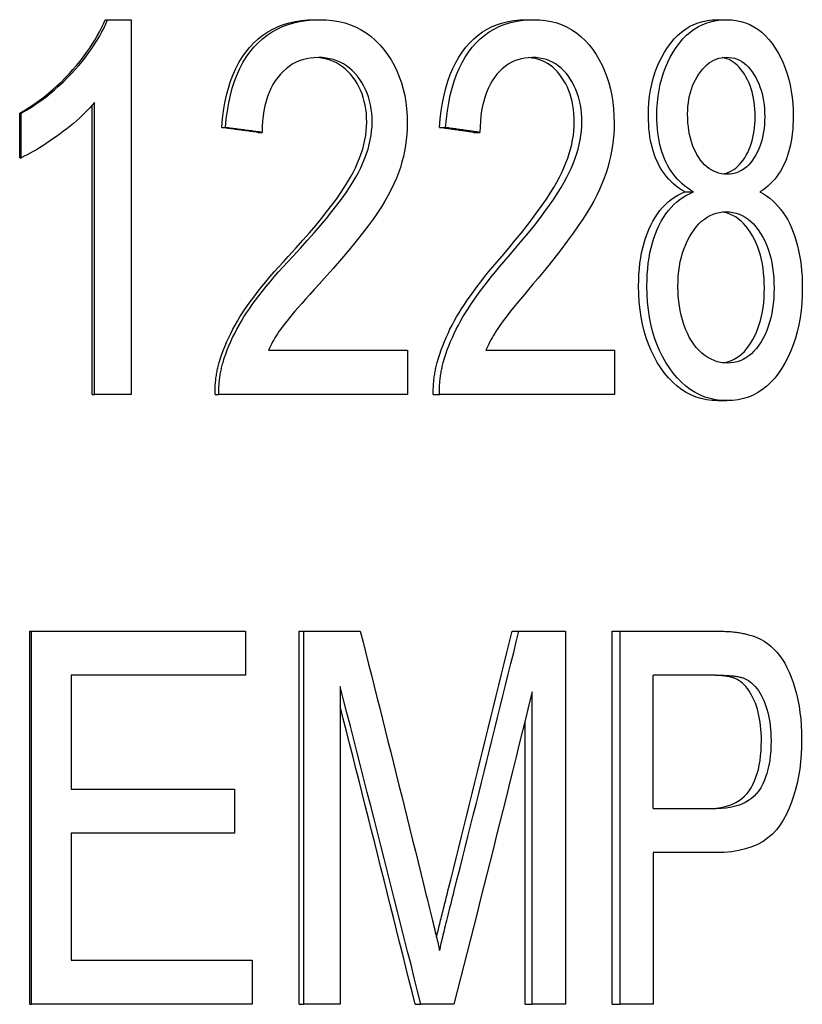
# Model space of a CAD drawing. Header units: millimetres. Extents: x 71 to 3793, y 26 to 321.
# Tile 8 of 11: x 431.34 to 436.66, y 225.98 to 232.68. Entities that reach past the tile are written whole.
import ezdxf

# ---------------------------------------------------------------- set-up
doc = ezdxf.new("R2010")
doc.units = ezdxf.units.MM
doc.layers.add('DETAIL', color=2, linetype='Continuous')

msp = doc.modelspace()

# ---------------------------------------------------------------- linework, layer by layer
at = {"layer": 'DETAIL'}
for p, q in [((431.9193, 232.6845), (431.9367, 232.6845)), ((431.9367, 232.6845), (432.0964, 232.6845)), ((432.0964, 232.6845), (432.0964, 230.1349)), ((433.3437, 232.6845), (433.3765, 232.6845)), ((434.7832, 232.6845), (434.8316, 232.6845)), ((436.0839, 232.6845), (436.1463, 232.6845)), ((431.8315, 230.1349), (431.8315, 232.102)), ((431.848, 230.1349), (431.848, 232.1212)), ((431.3388, 231.7456), (431.3388, 232.0476)), ((431.3388, 232.0476), (431.3499, 232.0476)), ((431.3499, 231.7456), (431.3499, 232.0476)), ((432.7128, 231.9508), (432.7388, 231.9508)), ((434.1944, 231.9508), (434.2364, 231.9508)), ((432.9587, 231.9179), (432.9873, 231.9179)), ((434.4248, 231.9179), (434.4693, 231.9179)), ((431.3388, 231.7456), (431.3499, 231.7456)), ((435.8635, 231.5133), (435.9235, 231.5133)), ((433.0304, 230.4349), (433.977, 230.4349)), ((433.977, 230.4349), (433.977, 230.1349)), ((434.5096, 230.4349), (435.3841, 230.4349)), ((435.3841, 230.4349), (435.3841, 230.1349)), ((431.8315, 230.1349), (431.848, 230.1349)), ((432.0964, 230.1349), (431.848, 230.1349)), ((432.6679, 230.1349), (432.6934, 230.1349)), ((433.977, 230.1349), (432.6934, 230.1349)), ((434.1522, 230.1349), (434.1937, 230.1349)), ((435.3841, 230.1349), (434.1937, 230.1349)), ((436.0869, 230.0923), (436.1494, 230.0923)), ((431.408, 225.9849), (431.408, 228.5249)), ((431.408, 228.5249), (431.4199, 228.5249)), ((431.4199, 225.9849), (431.4199, 228.5249)), ((431.4199, 228.5249), (432.8746, 228.5249)), ((432.8746, 228.5249), (432.8746, 228.2248)), ((433.2393, 225.9849), (433.2393, 228.5249)), ((433.2393, 228.5249), (433.2709, 228.5249)), ((433.2709, 225.9849), (433.2709, 228.5249)), ((433.2709, 228.5249), (433.6559, 228.5249)), ((434.688, 228.5249), (434.7353, 228.5249)), ((434.7353, 228.5249), (435.0526, 228.5249)), ((435.0526, 228.5249), (435.0526, 225.9849)), ((435.3688, 225.9849), (435.3688, 228.5249)), ((435.3688, 228.5249), (435.4234, 228.5249)), ((435.4234, 225.9849), (435.4234, 228.5249)), ((435.4234, 228.5249), (436.0541, 228.5249)), ((432.8746, 228.2248), (431.6895, 228.2248)), ((431.6895, 228.2248), (431.6895, 227.4485)), ((435.649, 227.3168), (435.649, 228.2248)), ((436.0711, 228.2248), (435.649, 228.2248)), ((433.5185, 228.1473), (433.5185, 225.9849)), ((434.8247, 225.9849), (434.8247, 228.1106)), ((434.7765, 225.9849), (434.7765, 227.9146)), ((431.6895, 227.4485), (432.8011, 227.4485)), ((432.8011, 227.4485), (432.8011, 227.1484)), ((435.649, 227.3168), (436.0757, 227.3168)), ((432.8011, 227.1484), (431.6895, 227.1484)), ((431.6895, 227.1484), (431.6895, 226.2849)), ((436.0726, 227.0167), (435.649, 227.0167)), ((435.649, 227.0167), (435.649, 225.9849)), ((431.6895, 226.2849), (432.9197, 226.2849)), ((432.9197, 226.2849), (432.9197, 225.9849)), ((431.408, 225.9849), (431.4199, 225.9849)), ((432.9197, 225.9849), (431.4199, 225.9849)), ((433.2393, 225.9849), (433.2709, 225.9849)), ((433.5185, 225.9849), (433.2709, 225.9849)), ((434.0285, 225.9849), (434.0686, 225.9849)), ((434.2931, 225.9849), (434.0686, 225.9849)), ((434.7765, 225.9849), (434.8247, 225.9849)), ((435.0526, 225.9849), (434.8247, 225.9849)), ((435.3688, 225.9849), (435.4234, 225.9849)), ((435.649, 225.9849), (435.4234, 225.9849))]:
    msp.add_line(p, q, dxfattribs=at)
at = {"layer": 'DETAIL', "flags": 128}
for points in [[(431.3388, 232.0476), (431.373, 232.0683), (431.4066, 232.0897), (431.4393, 232.1119), (431.4713, 232.1348), (431.5026, 232.1585), (431.5331, 232.1829), (431.5629, 232.208), (431.5919, 232.2339), (431.6202, 232.2605), (431.6477, 232.2879), (431.6745, 232.3159), (431.7006, 232.3448), (431.7256, 232.3739), (431.7494, 232.4029), (431.772, 232.4317), (431.7933, 232.4604), (431.8134, 232.4889), (431.8323, 232.5173), (431.8499, 232.5456), (431.8662, 232.5737), (431.8813, 232.6016), (431.8952, 232.6294), (431.9079, 232.657), (431.9193, 232.6845)], [(431.3499, 232.0476), (431.3845, 232.0683), (431.4184, 232.0897), (431.4515, 232.1119), (431.4839, 232.1348), (431.5155, 232.1585), (431.5463, 232.1829), (431.5764, 232.208), (431.6057, 232.2339), (431.6343, 232.2605), (431.6622, 232.2879), (431.6892, 232.3159), (431.7156, 232.3448), (431.7409, 232.3739), (431.765, 232.4029), (431.7878, 232.4317), (431.8093, 232.4604), (431.8296, 232.4889), (431.8487, 232.5173), (431.8665, 232.5456), (431.883, 232.5737), (431.8983, 232.6016), (431.9123, 232.6294), (431.9251, 232.657), (431.9367, 232.6845)], [(432.7128, 231.9508), (432.7182, 232.0093), (432.7254, 232.0655), (432.7346, 232.1192), (432.7457, 232.1706), (432.7588, 232.2197), (432.7738, 232.2664), (432.7907, 232.3107), (432.8095, 232.3526), (432.8302, 232.3922), (432.8529, 232.4294), (432.8774, 232.4643), (432.9039, 232.4968), (432.9321, 232.5267), (432.9619, 232.5541), (432.9932, 232.5789), (433.026, 232.6011), (433.0604, 232.6206), (433.0963, 232.6376), (433.1338, 232.6519), (433.1728, 232.6637), (433.2133, 232.6728), (433.2553, 232.6793), (433.2988, 232.6832), (433.3437, 232.6845)], [(432.7388, 231.9508), (432.7442, 232.0093), (432.7515, 232.0655), (432.7608, 232.1192), (432.772, 232.1706), (432.7852, 232.2197), (432.8004, 232.2664), (432.8175, 232.3107), (432.8365, 232.3526), (432.8575, 232.3922), (432.8803, 232.4294), (432.9052, 232.4643), (432.9319, 232.4967), (432.9604, 232.5267), (432.9905, 232.5541), (433.0221, 232.5789), (433.0553, 232.6011), (433.0901, 232.6206), (433.1264, 232.6376), (433.1643, 232.6519), (433.2037, 232.6637), (433.2446, 232.6728), (433.2871, 232.6793), (433.331, 232.6832), (433.3765, 232.6845)], [(433.3765, 232.6845), (433.4225, 232.6831), (433.4667, 232.6789), (433.5093, 232.6719), (433.5501, 232.6621), (433.5892, 232.6494), (433.6267, 232.634), (433.6624, 232.6157), (433.6965, 232.5946), (433.7289, 232.5707), (433.7597, 232.544), (433.7887, 232.5145), (433.8162, 232.4822), (433.8417, 232.4478), (433.8649, 232.4121), (433.8859, 232.375), (433.9047, 232.3365), (433.9213, 232.2967), (433.9356, 232.2555), (433.9477, 232.2129), (433.9576, 232.169), (433.9653, 232.1238), (433.9708, 232.0772), (433.9741, 232.0292), (433.9752, 231.9798)], [(434.1944, 231.9508), (434.1994, 232.0093), (434.2062, 232.0655), (434.2149, 232.1192), (434.2253, 232.1706), (434.2376, 232.2197), (434.2516, 232.2664), (434.2675, 232.3107), (434.2852, 232.3526), (434.3046, 232.3922), (434.3258, 232.4294), (434.3488, 232.4643), (434.3736, 232.4968), (434.4, 232.5267), (434.4278, 232.5541), (434.4571, 232.5789), (434.4877, 232.6011), (434.5198, 232.6206), (434.5533, 232.6376), (434.5882, 232.6519), (434.6245, 232.6637), (434.6621, 232.6728), (434.7012, 232.6793), (434.7415, 232.6832), (434.7832, 232.6845)], [(434.2364, 231.9508), (434.2414, 232.0093), (434.2483, 232.0655), (434.2571, 232.1192), (434.2676, 232.1706), (434.28, 232.2197), (434.2942, 232.2664), (434.3103, 232.3107), (434.3281, 232.3526), (434.3478, 232.3922), (434.3692, 232.4294), (434.3925, 232.4643), (434.4175, 232.4967), (434.4442, 232.5267), (434.4723, 232.5541), (434.5019, 232.5789), (434.5329, 232.6011), (434.5653, 232.6206), (434.5992, 232.6376), (434.6344, 232.6519), (434.6711, 232.6637), (434.7092, 232.6728), (434.7486, 232.6793), (434.7894, 232.6832), (434.8316, 232.6845)], [(434.8316, 232.6845), (434.8741, 232.6831), (434.9151, 232.6789), (434.9544, 232.6719), (434.9921, 232.6621), (435.0282, 232.6494), (435.0627, 232.634), (435.0956, 232.6157), (435.127, 232.5946), (435.1568, 232.5707), (435.185, 232.544), (435.2117, 232.5145), (435.2369, 232.4822), (435.2602, 232.4478), (435.2815, 232.4121), (435.3007, 232.375), (435.3179, 232.3365), (435.3331, 232.2967), (435.3462, 232.2555), (435.3573, 232.2129), (435.3663, 232.169), (435.3734, 232.1238), (435.3784, 232.0772), (435.3814, 232.0292), (435.3824, 231.9798)], [(435.6158, 232.0302), (435.6167, 232.0757), (435.6194, 232.12), (435.6239, 232.1631), (435.6303, 232.205), (435.6385, 232.2456), (435.6484, 232.285), (435.6602, 232.3232), (435.6738, 232.3602), (435.6891, 232.3959), (435.7063, 232.4304), (435.7252, 232.4637), (435.7458, 232.4958), (435.768, 232.5259), (435.7912, 232.5535), (435.8156, 232.5784), (435.8411, 232.6006), (435.8677, 232.6203), (435.8953, 232.6374), (435.9241, 232.6518), (435.954, 232.6636), (435.9849, 232.6727), (436.0169, 232.6793), (436.0499, 232.6832), (436.0839, 232.6845)], [(435.6731, 232.0302), (435.674, 232.0757), (435.6768, 232.12), (435.6814, 232.1631), (435.6878, 232.205), (435.696, 232.2456), (435.7061, 232.285), (435.718, 232.3232), (435.7317, 232.3602), (435.7473, 232.3959), (435.7646, 232.4304), (435.7837, 232.4637), (435.8046, 232.4958), (435.8269, 232.5259), (435.8504, 232.5535), (435.8751, 232.5784), (435.9008, 232.6006), (435.9277, 232.6203), (435.9557, 232.6374), (435.9848, 232.6518), (436.015, 232.6636), (436.0462, 232.6727), (436.0785, 232.6793), (436.1119, 232.6832), (436.1463, 232.6845)], [(436.1463, 232.6845), (436.1806, 232.6832), (436.2136, 232.6792), (436.2454, 232.6725), (436.276, 232.6631), (436.3054, 232.6511), (436.3336, 232.6364), (436.3605, 232.619), (436.3863, 232.5989), (436.411, 232.5762), (436.4344, 232.5508), (436.4567, 232.5227), (436.4779, 232.4919), (436.4976, 232.4592), (436.5156, 232.4254), (436.5318, 232.3903), (436.5463, 232.3541), (436.559, 232.3168), (436.5701, 232.2782), (436.5794, 232.2385), (436.587, 232.1976), (436.5929, 232.1556), (436.5972, 232.1124), (436.5997, 232.068), (436.6005, 232.0224)], [(433.371, 232.4271), (433.3428, 232.4261), (433.3155, 232.4233), (433.2891, 232.4186), (433.2637, 232.412), (433.2392, 232.4035), (433.2156, 232.3932), (433.193, 232.3809), (433.1713, 232.3668), (433.1506, 232.3508), (433.1307, 232.3329), (433.1119, 232.3132), (433.094, 232.2915), (433.0772, 232.2682), (433.0619, 232.2435), (433.048, 232.2174), (433.0356, 232.1898), (433.0245, 232.1608), (433.0149, 232.1304), (433.0067, 232.0985), (433, 232.0652), (432.9947, 232.0305), (432.9908, 231.9944), (432.9883, 231.9569), (432.9873, 231.9179)], [(433.6996, 231.9876), (433.6989, 232.0174), (433.697, 232.0464), (433.6937, 232.0747), (433.6891, 232.1021), (433.6832, 232.1288), (433.676, 232.1547), (433.6675, 232.1799), (433.6577, 232.2042), (433.6466, 232.2278), (433.6341, 232.2506), (433.6203, 232.2726), (433.6052, 232.2939), (433.5889, 232.3141), (433.5718, 232.3327), (433.5538, 232.3496), (433.535, 232.3649), (433.5153, 232.3785), (433.4949, 232.3904), (433.4735, 232.4006), (433.4514, 232.4092), (433.4284, 232.4161), (433.4046, 232.4213), (433.3799, 232.4249), (433.3544, 232.4267)], [(433.7362, 231.9876), (433.7355, 232.0182), (433.7334, 232.0479), (433.7299, 232.0768), (433.7251, 232.1049), (433.7188, 232.1322), (433.7112, 232.1587), (433.7021, 232.1843), (433.6916, 232.2091), (433.6798, 232.2332), (433.6665, 232.2563), (433.6519, 232.2787), (433.6358, 232.3002), (433.6186, 232.3205), (433.6005, 232.339), (433.5816, 232.3557), (433.5617, 232.3707), (433.541, 232.3839), (433.5194, 232.3954), (433.4969, 232.405), (433.4735, 232.413), (433.4492, 232.4191), (433.424, 232.4235), (433.3979, 232.4262), (433.371, 232.4271)], [(434.8264, 232.4271), (434.8003, 232.4261), (434.775, 232.4233), (434.7505, 232.4186), (434.7269, 232.412), (434.7041, 232.4035), (434.6822, 232.3932), (434.6612, 232.3809), (434.641, 232.3668), (434.6217, 232.3508), (434.6032, 232.3329), (434.5856, 232.3132), (434.5689, 232.2915), (434.5533, 232.2682), (434.539, 232.2435), (434.5261, 232.2174), (434.5144, 232.1898), (434.5041, 232.1608), (434.4951, 232.1304), (434.4875, 232.0985), (434.4812, 232.0652), (434.4762, 232.0305), (434.4726, 231.9944), (434.4703, 231.9569), (434.4693, 231.9179)], [(435.1116, 231.9876), (435.111, 232.0169), (435.1092, 232.0455), (435.1063, 232.0734), (435.1023, 232.1005), (435.097, 232.1268), (435.0906, 232.1524), (435.083, 232.1772), (435.0743, 232.2013), (435.0643, 232.2246), (435.0532, 232.2471), (435.0409, 232.2689), (435.0274, 232.29), (435.0128, 232.3101), (434.9974, 232.3288), (434.9813, 232.3459), (434.9644, 232.3613), (434.9468, 232.3751), (434.9284, 232.3873), (434.9092, 232.3978), (434.8893, 232.4067), (434.8686, 232.414), (434.8472, 232.4197), (434.825, 232.4238), (434.802, 232.4262)], [(435.1635, 231.9876), (435.1628, 232.0182), (435.1609, 232.0479), (435.1577, 232.0768), (435.1532, 232.1049), (435.1475, 232.1322), (435.1404, 232.1587), (435.1321, 232.1843), (435.1225, 232.2091), (435.1116, 232.2332), (435.0994, 232.2563), (435.0859, 232.2787), (435.0711, 232.3002), (435.0553, 232.3205), (435.0386, 232.339), (435.0211, 232.3557), (435.0028, 232.3707), (434.9837, 232.3839), (434.9637, 232.3954), (434.943, 232.405), (434.9213, 232.413), (434.8989, 232.4191), (434.8756, 232.4235), (434.8514, 232.4262), (434.8264, 232.4271)], [(435.8827, 232.0418), (435.8832, 232.0679), (435.8848, 232.0935), (435.8874, 232.1184), (435.8911, 232.1427), (435.8959, 232.1664), (435.9017, 232.1894), (435.9086, 232.2119), (435.9165, 232.2337), (435.9255, 232.2549), (435.9355, 232.2755), (435.9465, 232.2954), (435.9586, 232.3148), (435.9715, 232.333), (435.985, 232.3497), (435.9989, 232.3647), (436.0135, 232.3782), (436.0286, 232.3901), (436.0442, 232.4004), (436.0604, 232.4092), (436.0771, 232.4163), (436.0944, 232.4218), (436.1122, 232.4258), (436.1305, 232.4282), (436.1494, 232.429)], [(436.3418, 232.0244), (436.3414, 232.0504), (436.3401, 232.0759), (436.3379, 232.1007), (436.3349, 232.1248), (436.331, 232.1483), (436.3263, 232.1712), (436.3206, 232.1934), (436.3141, 232.2151), (436.3068, 232.236), (436.2985, 232.2563), (436.2894, 232.276), (436.2794, 232.2951), (436.2686, 232.3135), (436.257, 232.3308), (436.2451, 232.3467), (436.2327, 232.3612), (436.2199, 232.3743), (436.2066, 232.386), (436.1929, 232.3963), (436.1787, 232.4052), (436.164, 232.4126), (436.1489, 232.4187), (436.1334, 232.4234), (436.1173, 232.4267)], [(436.1494, 232.429), (436.1677, 232.4282), (436.1855, 232.4257), (436.2027, 232.4217), (436.2194, 232.416), (436.2356, 232.4087), (436.2512, 232.3997), (436.2663, 232.3891), (436.2809, 232.3769), (436.2949, 232.3631), (436.3085, 232.3477), (436.3215, 232.3306), (436.3339, 232.3119), (436.3457, 232.292), (436.3563, 232.2713), (436.366, 232.25), (436.3746, 232.2279), (436.3822, 232.205), (436.3888, 232.1814), (436.3944, 232.1571), (436.3989, 232.132), (436.4024, 232.1062), (436.405, 232.0797), (436.4065, 232.0524), (436.407, 232.0244)], [(431.848, 232.1212), (431.8328, 232.1034), (431.8168, 232.0857), (431.8, 232.0679), (431.7824, 232.0501), (431.764, 232.0323), (431.7448, 232.0144), (431.7249, 231.9966), (431.7041, 231.9788), (431.6825, 231.9609), (431.6601, 231.943), (431.6369, 231.9251), (431.613, 231.9072), (431.5888, 231.8897), (431.565, 231.8729), (431.5416, 231.8569), (431.5187, 231.8415), (431.4961, 231.8269), (431.474, 231.8131), (431.4523, 231.8), (431.431, 231.7876), (431.4101, 231.776), (431.3896, 231.7651), (431.3695, 231.755), (431.3499, 231.7456)], [(435.8635, 231.5133), (435.843, 231.5256), (435.8234, 231.5388), (435.8047, 231.5528), (435.7868, 231.5677), (435.7699, 231.5834), (435.7539, 231.5999), (435.7387, 231.6173), (435.7245, 231.6355), (435.7112, 231.6545), (435.6988, 231.6743), (435.6873, 231.695), (435.6767, 231.7166), (435.667, 231.7388), (435.6581, 231.7618), (435.6501, 231.7855), (435.6429, 231.8099), (435.6365, 231.835), (435.631, 231.8608), (435.6264, 231.8873), (435.6226, 231.9145), (435.6196, 231.9423), (435.6175, 231.9709), (435.6162, 232.0002), (435.6158, 232.0302)], [(435.9235, 231.5133), (435.9028, 231.5256), (435.883, 231.5388), (435.864, 231.5528), (435.846, 231.5677), (435.8289, 231.5834), (435.8127, 231.5999), (435.7974, 231.6173), (435.783, 231.6355), (435.7695, 231.6545), (435.757, 231.6743), (435.7454, 231.695), (435.7347, 231.7166), (435.7249, 231.7388), (435.7159, 231.7618), (435.7078, 231.7855), (435.7005, 231.8099), (435.6941, 231.835), (435.6885, 231.8608), (435.6838, 231.8873), (435.68, 231.9145), (435.677, 231.9423), (435.6748, 231.9709), (435.6735, 232.0002), (435.6731, 232.0302)], [(436.1509, 231.6333), (436.1316, 231.6341), (436.1128, 231.6365), (436.0946, 231.6404), (436.077, 231.646), (436.0601, 231.6531), (436.0436, 231.6619), (436.0278, 231.6722), (436.0126, 231.6841), (435.998, 231.6976), (435.984, 231.7126), (435.9706, 231.7293), (435.9578, 231.7475), (435.9459, 231.767), (435.9349, 231.7874), (435.925, 231.8088), (435.9162, 231.831), (435.9083, 231.8541), (435.9015, 231.8782), (435.8958, 231.9032), (435.8911, 231.9291), (435.8874, 231.9559), (435.8848, 231.9836), (435.8832, 232.0122), (435.8827, 232.0418)], [(436.1191, 231.6355), (436.1355, 231.6386), (436.1513, 231.6431), (436.1666, 231.6489), (436.1814, 231.6561), (436.1957, 231.6647), (436.2095, 231.6747), (436.2227, 231.6859), (436.2355, 231.6986), (436.2477, 231.7126), (436.2594, 231.728), (436.2706, 231.7447), (436.2812, 231.7625), (436.2909, 231.781), (436.2998, 231.8), (436.3078, 231.8197), (436.3149, 231.8399), (436.3212, 231.8608), (436.3267, 231.8824), (436.3313, 231.9045), (436.3351, 231.9272), (436.338, 231.9506), (436.3401, 231.9746), (436.3414, 231.9992), (436.3418, 232.0244)], [(436.407, 232.0244), (436.4065, 231.9973), (436.405, 231.9709), (436.4026, 231.9453), (436.3991, 231.9204), (436.3947, 231.8961), (436.3893, 231.8726), (436.383, 231.8498), (436.3756, 231.8278), (436.3672, 231.8064), (436.3579, 231.7857), (436.3475, 231.7658), (436.3362, 231.7466), (436.324, 231.7285), (436.3113, 231.712), (436.298, 231.697), (436.2841, 231.6836), (436.2695, 231.6718), (436.2544, 231.6616), (436.2387, 231.653), (436.2224, 231.6459), (436.2054, 231.6404), (436.1879, 231.6365), (436.1697, 231.6341), (436.1509, 231.6333)], [(436.6005, 232.0224), (436.6002, 231.9934), (436.599, 231.965), (436.5971, 231.9372), (436.5944, 231.91), (436.591, 231.8835), (436.5868, 231.8576), (436.5818, 231.8324), (436.576, 231.8078), (436.5695, 231.7838), (436.5622, 231.7604), (436.5542, 231.7377), (436.5453, 231.7156), (436.5357, 231.6942), (436.5252, 231.6737), (436.5139, 231.6539), (436.5017, 231.635), (436.4888, 231.6169), (436.475, 231.5997), (436.4603, 231.5832), (436.4448, 231.5676), (436.4285, 231.5528), (436.4113, 231.5388), (436.3932, 231.5256), (436.3743, 231.5133)], [(432.9587, 231.9179), (432.9485, 231.9193), (432.9383, 231.9206), (432.9281, 231.922), (432.9178, 231.9234), (432.9076, 231.9247), (432.8974, 231.9261), (432.8872, 231.9275), (432.8769, 231.9289), (432.8667, 231.9302), (432.8565, 231.9316), (432.8462, 231.933), (432.836, 231.9343), (432.8258, 231.9357), (432.8155, 231.9371), (432.8053, 231.9385), (432.795, 231.9398), (432.7847, 231.9412), (432.7745, 231.9426), (432.7642, 231.9439), (432.7539, 231.9453), (432.7437, 231.9467), (432.7334, 231.9481), (432.7231, 231.9494), (432.7128, 231.9508)], [(432.9873, 231.9179), (432.977, 231.9193), (432.9667, 231.9206), (432.9563, 231.922), (432.946, 231.9234), (432.9357, 231.9247), (432.9253, 231.9261), (432.915, 231.9275), (432.9047, 231.9289), (432.8943, 231.9302), (432.884, 231.9316), (432.8736, 231.933), (432.8633, 231.9343), (432.8529, 231.9357), (432.8426, 231.9371), (432.8322, 231.9385), (432.8218, 231.9398), (432.8115, 231.9412), (432.8011, 231.9426), (432.7907, 231.9439), (432.7803, 231.9453), (432.7699, 231.9467), (432.7596, 231.9481), (432.7492, 231.9494), (432.7388, 231.9508)], [(433.1657, 231.0738), (433.2167, 231.1296), (433.2649, 231.1834), (433.3101, 231.2352), (433.3525, 231.285), (433.392, 231.3329), (433.4286, 231.3787), (433.4625, 231.4226), (433.4935, 231.4644), (433.5217, 231.5043), (433.547, 231.5422), (433.5696, 231.5781), (433.5894, 231.612), (433.6071, 231.6448), (433.6231, 231.6773), (433.6377, 231.7095), (433.6507, 231.7415), (433.6622, 231.7732), (433.6721, 231.8046), (433.6805, 231.8358), (433.6874, 231.8667), (433.6927, 231.8973), (433.6965, 231.9277), (433.6988, 231.9578), (433.6996, 231.9876)], [(433.1965, 231.0738), (433.2481, 231.1296), (433.2968, 231.1834), (433.3425, 231.2352), (433.3853, 231.285), (433.4253, 231.3329), (433.4623, 231.3787), (433.4965, 231.4226), (433.5279, 231.4644), (433.5563, 231.5043), (433.582, 231.5422), (433.6048, 231.5781), (433.6248, 231.612), (433.6427, 231.6448), (433.6589, 231.6773), (433.6736, 231.7095), (433.6868, 231.7415), (433.6984, 231.7732), (433.7084, 231.8046), (433.7169, 231.8358), (433.7239, 231.8667), (433.7293, 231.8973), (433.7331, 231.9277), (433.7354, 231.9578), (433.7362, 231.9876)], [(433.9752, 231.9798), (433.9745, 231.9417), (433.9723, 231.9037), (433.9687, 231.866), (433.9635, 231.8284), (433.9569, 231.7909), (433.9489, 231.7537), (433.9394, 231.7166), (433.9284, 231.6798), (433.9157, 231.6427), (433.9011, 231.6052), (433.8845, 231.5672), (433.866, 231.5288), (433.8456, 231.4898), (433.8232, 231.4504), (433.7989, 231.4104), (433.7726, 231.37), (433.7431, 231.3275), (433.7091, 231.2811), (433.6706, 231.2309), (433.6276, 231.1769), (433.58, 231.1191), (433.5279, 231.0575), (433.4711, 230.992), (433.4098, 230.9228)], [(434.4248, 231.9179), (434.4153, 231.9193), (434.4058, 231.9206), (434.3962, 231.922), (434.3867, 231.9234), (434.3771, 231.9247), (434.3675, 231.9261), (434.358, 231.9275), (434.3484, 231.9289), (434.3388, 231.9302), (434.3292, 231.9316), (434.3196, 231.933), (434.31, 231.9343), (434.3004, 231.9357), (434.2908, 231.9371), (434.2812, 231.9385), (434.2716, 231.9398), (434.2619, 231.9412), (434.2523, 231.9426), (434.2427, 231.9439), (434.233, 231.9453), (434.2234, 231.9467), (434.2137, 231.9481), (434.2041, 231.9494), (434.1944, 231.9508)], [(434.4693, 231.9179), (434.4597, 231.9193), (434.45, 231.9206), (434.4404, 231.922), (434.4307, 231.9234), (434.421, 231.9247), (434.4114, 231.9261), (434.4017, 231.9275), (434.392, 231.9289), (434.3823, 231.9302), (434.3726, 231.9316), (434.3629, 231.933), (434.3532, 231.9343), (434.3435, 231.9357), (434.3338, 231.9371), (434.3241, 231.9385), (434.3144, 231.9398), (434.3046, 231.9412), (434.2949, 231.9426), (434.2851, 231.9439), (434.2754, 231.9453), (434.2657, 231.9467), (434.2559, 231.9481), (434.2461, 231.9494), (434.2364, 231.9508)], [(434.6179, 231.0738), (434.6654, 231.1296), (434.7101, 231.1834), (434.7521, 231.2352), (434.7913, 231.285), (434.8279, 231.3329), (434.8618, 231.3787), (434.8931, 231.4226), (434.9217, 231.4644), (434.9478, 231.5043), (434.9712, 231.5422), (434.992, 231.5781), (435.0102, 231.612), (435.0265, 231.6448), (435.0413, 231.6773), (435.0547, 231.7095), (435.0666, 231.7415), (435.0772, 231.7732), (435.0863, 231.8046), (435.094, 231.8358), (435.1004, 231.8667), (435.1053, 231.8973), (435.1088, 231.9277), (435.1109, 231.9578), (435.1116, 231.9876)], [(434.6645, 231.0738), (434.7124, 231.1296), (434.7576, 231.1834), (434.8001, 231.2352), (434.8398, 231.285), (434.8767, 231.3329), (434.911, 231.3787), (434.9426, 231.4226), (434.9716, 231.4644), (434.9979, 231.5043), (435.0215, 231.5422), (435.0426, 231.5781), (435.061, 231.612), (435.0774, 231.6448), (435.0924, 231.6773), (435.1059, 231.7095), (435.118, 231.7415), (435.1287, 231.7732), (435.1379, 231.8046), (435.1457, 231.8358), (435.1521, 231.8667), (435.1571, 231.8973), (435.1606, 231.9277), (435.1627, 231.9578), (435.1635, 231.9876)], [(435.3824, 231.9798), (435.3817, 231.9417), (435.3797, 231.9037), (435.3764, 231.866), (435.3717, 231.8284), (435.3657, 231.7909), (435.3583, 231.7537), (435.3496, 231.7166), (435.3396, 231.6798), (435.328, 231.6427), (435.3146, 231.6052), (435.2995, 231.5672), (435.2825, 231.5288), (435.2638, 231.4898), (435.2433, 231.4504), (435.221, 231.4104), (435.1969, 231.37), (435.1698, 231.3275), (435.1385, 231.2811), (435.1031, 231.2309), (435.0635, 231.1769), (435.0197, 231.1191), (434.9716, 231.0575), (434.9192, 230.992), (434.8624, 230.9228)], [(435.5489, 230.8705), (435.5495, 230.9113), (435.5513, 230.9509), (435.5541, 230.9894), (435.5582, 231.0268), (435.5633, 231.0631), (435.5697, 231.0983), (435.5772, 231.1323), (435.5858, 231.1652), (435.5955, 231.197), (435.6064, 231.2277), (435.6185, 231.2573), (435.6316, 231.2858), (435.6458, 231.313), (435.661, 231.3386), (435.6771, 231.3628), (435.6941, 231.3855), (435.7121, 231.4067), (435.7309, 231.4264), (435.7508, 231.4446), (435.7715, 231.4613), (435.7931, 231.4765), (435.8157, 231.4903), (435.8391, 231.5025), (435.8635, 231.5133)], [(435.6056, 230.8705), (435.6061, 230.9113), (435.6079, 230.9509), (435.6108, 230.9894), (435.6149, 231.0268), (435.6201, 231.0631), (435.6265, 231.0983), (435.6341, 231.1323), (435.6428, 231.1652), (435.6526, 231.197), (435.6637, 231.2277), (435.6758, 231.2573), (435.6891, 231.2858), (435.7035, 231.313), (435.7188, 231.3386), (435.7351, 231.3628), (435.7523, 231.3855), (435.7704, 231.4067), (435.7895, 231.4264), (435.8095, 231.4446), (435.8305, 231.4613), (435.8524, 231.4765), (435.8752, 231.4903), (435.8989, 231.5025), (435.9235, 231.5133)], [(436.3743, 231.5133), (436.3976, 231.5), (436.4199, 231.4855), (436.4413, 231.4696), (436.4616, 231.4524), (436.481, 231.4339), (436.4994, 231.4141), (436.5168, 231.3929), (436.5333, 231.3704), (436.5488, 231.3467), (436.5634, 231.3216), (436.577, 231.2951), (436.5897, 231.2674), (436.6014, 231.2386), (436.612, 231.2088), (436.6216, 231.1781), (436.6302, 231.1465), (436.6378, 231.114), (436.6444, 231.0806), (436.65, 231.0462), (436.6545, 231.011), (436.658, 230.9748), (436.6605, 230.9378), (436.6621, 230.8998), (436.6626, 230.8609)], [(435.8164, 230.8686), (435.8171, 230.9045), (435.8191, 230.9395), (435.8223, 230.9734), (435.8269, 231.0063), (435.8328, 231.0381), (435.84, 231.069), (435.8484, 231.0988), (435.8582, 231.1276), (435.8693, 231.1554), (435.8816, 231.1821), (435.8952, 231.2078), (435.9101, 231.2326), (435.926, 231.2557), (435.9426, 231.2769), (435.9598, 231.2961), (435.9778, 231.3132), (435.9963, 231.3283), (436.0156, 231.3415), (436.0355, 231.3525), (436.0561, 231.3616), (436.0773, 231.3687), (436.0991, 231.3737), (436.1216, 231.3767), (436.1448, 231.3778)], [(436.4047, 230.857), (436.4041, 230.8921), (436.4025, 230.9263), (436.3997, 230.9594), (436.3958, 230.9916), (436.3907, 231.0228), (436.3846, 231.0531), (436.3773, 231.0823), (436.3689, 231.1106), (436.3593, 231.1378), (436.3486, 231.1641), (436.3368, 231.1895), (436.3239, 231.2138), (436.3098, 231.2371), (436.2949, 231.2588), (436.2795, 231.2787), (436.2635, 231.2968), (436.2469, 231.3131), (436.2296, 231.3275), (436.2118, 231.3401), (436.1934, 231.3509), (436.1743, 231.3599), (436.1547, 231.367), (436.1344, 231.3724), (436.1134, 231.3759)], [(436.1448, 231.3778), (436.1681, 231.3767), (436.1908, 231.3737), (436.2127, 231.3686), (436.2339, 231.3614), (436.2544, 231.3522), (436.2742, 231.341), (436.2934, 231.3277), (436.3118, 231.3124), (436.3295, 231.295), (436.3466, 231.2756), (436.363, 231.2541), (436.3787, 231.2306), (436.3935, 231.2055), (436.4069, 231.1794), (436.419, 231.1521), (436.4299, 231.1237), (436.4394, 231.0942), (436.4477, 231.0636), (436.4547, 231.032), (436.4604, 230.9992), (436.4648, 230.9653), (436.468, 230.9303), (436.4699, 230.8942), (436.4706, 230.857)], [(432.696, 230.3517), (432.7048, 230.3804), (432.7144, 230.4089), (432.7249, 230.4374), (432.7361, 230.4658), (432.7481, 230.4941), (432.7609, 230.5223), (432.7746, 230.5504), (432.789, 230.5784), (432.8042, 230.6063), (432.8202, 230.6342), (432.837, 230.6619), (432.8546, 230.6895), (432.8733, 230.7175), (432.8933, 230.7462), (432.9146, 230.7756), (432.9372, 230.8058), (432.9612, 230.8367), (432.9865, 230.8684), (433.0131, 230.9007), (433.041, 230.9339), (433.0702, 230.9678), (433.1008, 231.0024), (433.1326, 231.0377), (433.1657, 231.0738)], [(432.7218, 230.3517), (432.7307, 230.3804), (432.7404, 230.4089), (432.7509, 230.4374), (432.7623, 230.4658), (432.7744, 230.4941), (432.7874, 230.5223), (432.8012, 230.5504), (432.8158, 230.5784), (432.8311, 230.6063), (432.8473, 230.6342), (432.8643, 230.6619), (432.8821, 230.6895), (432.901, 230.7175), (432.9212, 230.7462), (432.9427, 230.7756), (432.9656, 230.8058), (432.9898, 230.8367), (433.0154, 230.8684), (433.0423, 230.9007), (433.0705, 230.9339), (433.1, 230.9678), (433.1309, 231.0024), (433.1631, 231.0377), (433.1965, 231.0738)], [(434.1786, 230.3517), (434.1869, 230.3804), (434.1959, 230.4089), (434.2057, 230.4374), (434.2163, 230.4658), (434.2276, 230.4941), (434.2396, 230.5223), (434.2524, 230.5504), (434.2659, 230.5784), (434.2802, 230.6063), (434.2952, 230.6342), (434.311, 230.6619), (434.3275, 230.6895), (434.3449, 230.7175), (434.3637, 230.7462), (434.3836, 230.7756), (434.4048, 230.8058), (434.4272, 230.8367), (434.4508, 230.8684), (434.4757, 230.9007), (434.5017, 230.9339), (434.529, 230.9678), (434.5575, 231.0024), (434.5871, 231.0377), (434.6179, 231.0738)], [(434.2204, 230.3517), (434.2288, 230.3804), (434.2379, 230.4089), (434.2478, 230.4374), (434.2585, 230.4658), (434.2699, 230.4941), (434.282, 230.5223), (434.295, 230.5504), (434.3087, 230.5784), (434.3231, 230.6063), (434.3383, 230.6342), (434.3542, 230.6619), (434.3709, 230.6895), (434.3885, 230.7175), (434.4075, 230.7462), (434.4276, 230.7756), (434.449, 230.8058), (434.4717, 230.8367), (434.4956, 230.8684), (434.5207, 230.9007), (434.547, 230.9339), (434.5746, 230.9678), (434.6033, 231.0024), (434.6333, 231.0377), (434.6645, 231.0738)], [(433.4098, 230.9228), (433.3751, 230.8848), (433.3425, 230.8489), (433.312, 230.8151), (433.2836, 230.7833), (433.2573, 230.7536), (433.2331, 230.7261), (433.211, 230.7006), (433.191, 230.6771), (433.1731, 230.6558), (433.1574, 230.6366), (433.1437, 230.6194), (433.1323, 230.6043), (433.122, 230.5903), (433.1121, 230.5762), (433.1024, 230.5622), (433.0931, 230.5481), (433.0842, 230.534), (433.0755, 230.5199), (433.0672, 230.5058), (433.0592, 230.4916), (433.0515, 230.4775), (433.0441, 230.4633), (433.0371, 230.4491), (433.0304, 230.4349)], [(434.8624, 230.9228), (434.8303, 230.8848), (434.8001, 230.8489), (434.7718, 230.8151), (434.7454, 230.7833), (434.7209, 230.7536), (434.6984, 230.7261), (434.6779, 230.7006), (434.6593, 230.6771), (434.6426, 230.6558), (434.628, 230.6366), (434.6153, 230.6194), (434.6046, 230.6043), (434.595, 230.5903), (434.5858, 230.5762), (434.5768, 230.5622), (434.5681, 230.5481), (434.5598, 230.534), (434.5517, 230.5199), (434.5439, 230.5058), (434.5365, 230.4916), (434.5293, 230.4775), (434.5224, 230.4633), (434.5158, 230.4491), (434.5096, 230.4349)], [(436.0869, 230.0923), (436.0484, 230.0938), (436.011, 230.0985), (435.9747, 230.1062), (435.9395, 230.117), (435.9054, 230.1309), (435.8725, 230.1479), (435.8408, 230.168), (435.8103, 230.1912), (435.781, 230.2175), (435.7529, 230.2469), (435.726, 230.2793), (435.7003, 230.3149), (435.6763, 230.3528), (435.6543, 230.3922), (435.6343, 230.4331), (435.6165, 230.4756), (435.6007, 230.5196), (435.587, 230.5651), (435.5754, 230.6122), (435.5659, 230.6608), (435.5585, 230.7109), (435.5532, 230.7626), (435.55, 230.8158), (435.5489, 230.8705)], [(436.1494, 230.0923), (436.1104, 230.0938), (436.0726, 230.0985), (436.0359, 230.1062), (436.0003, 230.117), (435.9659, 230.1309), (435.9327, 230.1479), (435.9006, 230.168), (435.8697, 230.1912), (435.8401, 230.2175), (435.8117, 230.2469), (435.7845, 230.2793), (435.7585, 230.3149), (435.7343, 230.3528), (435.712, 230.3922), (435.6919, 230.4331), (435.6738, 230.4756), (435.6579, 230.5196), (435.644, 230.5651), (435.6323, 230.6122), (435.6227, 230.6608), (435.6152, 230.7109), (435.6098, 230.7626), (435.6066, 230.8158), (435.6056, 230.8705)], [(436.1509, 230.3478), (436.1285, 230.3489), (436.1064, 230.3521), (436.0845, 230.3575), (436.063, 230.365), (436.0417, 230.3747), (436.0207, 230.3865), (436, 230.4004), (435.9797, 230.4165), (435.96, 230.4346), (435.9416, 230.4544), (435.9245, 230.476), (435.9086, 230.4993), (435.8939, 230.5244), (435.8805, 230.5512), (435.8684, 230.5798), (435.8575, 230.6101), (435.8479, 230.6415), (435.8396, 230.6731), (435.8325, 230.705), (435.8267, 230.7372), (435.8222, 230.7696), (435.819, 230.8023), (435.8171, 230.8353), (435.8164, 230.8686)], [(436.1206, 230.3498), (436.1413, 230.3533), (436.1614, 230.3586), (436.1809, 230.3657), (436.1996, 230.3746), (436.2178, 230.3852), (436.2353, 230.3976), (436.2521, 230.4118), (436.2684, 230.4278), (436.284, 230.4455), (436.2989, 230.465), (436.3133, 230.4863), (436.3268, 230.5092), (436.3393, 230.533), (436.3507, 230.5577), (436.361, 230.5834), (436.3702, 230.61), (436.3783, 230.6376), (436.3853, 230.6661), (436.3912, 230.6956), (436.3961, 230.726), (436.3999, 230.7573), (436.4025, 230.7896), (436.4042, 230.8228), (436.4047, 230.857)], [(436.6626, 230.8609), (436.6616, 230.8074), (436.6587, 230.7553), (436.654, 230.7047), (436.6473, 230.6555), (436.6387, 230.6078), (436.6282, 230.5615), (436.6157, 230.5166), (436.6013, 230.4732), (436.585, 230.4312), (436.5667, 230.3907), (436.5464, 230.3516), (436.5241, 230.3139), (436.5002, 230.2785), (436.475, 230.2462), (436.4485, 230.217), (436.4207, 230.1908), (436.3915, 230.1677), (436.361, 230.1477), (436.3292, 230.1308), (436.296, 230.1169), (436.2615, 230.1061), (436.2255, 230.0984), (436.1881, 230.0938), (436.1494, 230.0923)], [(436.4706, 230.857), (436.4699, 230.8207), (436.4681, 230.7855), (436.465, 230.7514), (436.4607, 230.7183), (436.4552, 230.6863), (436.4484, 230.6554), (436.4404, 230.6255), (436.4312, 230.5967), (436.4207, 230.5689), (436.409, 230.5422), (436.396, 230.5166), (436.3817, 230.492), (436.3665, 230.469), (436.3505, 230.448), (436.3339, 230.4289), (436.3165, 230.4119), (436.2983, 230.3969), (436.2795, 230.3839), (436.2599, 230.3729), (436.2396, 230.3638), (436.2186, 230.3568), (436.1968, 230.3518), (436.1742, 230.3488), (436.1509, 230.3478)], [(432.6679, 230.1349), (432.6678, 230.1442), (432.6678, 230.1535), (432.668, 230.1628), (432.6682, 230.1721), (432.6685, 230.1813), (432.669, 230.1905), (432.6695, 230.1997), (432.6702, 230.2089), (432.671, 230.218), (432.6719, 230.2271), (432.6729, 230.2362), (432.674, 230.2452), (432.6752, 230.2542), (432.6766, 230.2632), (432.678, 230.2722), (432.6796, 230.2811), (432.6812, 230.29), (432.683, 230.2989), (432.6849, 230.3078), (432.6869, 230.3166), (432.689, 230.3254), (432.6912, 230.3342), (432.6936, 230.343), (432.696, 230.3517)], [(432.6934, 230.1349), (432.6933, 230.1442), (432.6933, 230.1535), (432.6934, 230.1628), (432.6937, 230.1721), (432.694, 230.1813), (432.6945, 230.1905), (432.695, 230.1997), (432.6957, 230.2089), (432.6965, 230.218), (432.6974, 230.2271), (432.6984, 230.2362), (432.6995, 230.2452), (432.7008, 230.2542), (432.7021, 230.2632), (432.7036, 230.2722), (432.7052, 230.2811), (432.7069, 230.29), (432.7086, 230.2989), (432.7106, 230.3078), (432.7126, 230.3166), (432.7147, 230.3254), (432.7169, 230.3342), (432.7193, 230.343), (432.7218, 230.3517)], [(434.1522, 230.1349), (434.1521, 230.1442), (434.1521, 230.1535), (434.1522, 230.1628), (434.1524, 230.1721), (434.1527, 230.1813), (434.1532, 230.1905), (434.1537, 230.1997), (434.1543, 230.2089), (434.1551, 230.218), (434.1559, 230.2271), (434.1569, 230.2362), (434.1579, 230.2452), (434.1591, 230.2542), (434.1603, 230.2632), (434.1617, 230.2722), (434.1631, 230.2811), (434.1647, 230.29), (434.1664, 230.2989), (434.1681, 230.3078), (434.17, 230.3166), (434.172, 230.3254), (434.1741, 230.3342), (434.1763, 230.343), (434.1786, 230.3517)], [(434.1937, 230.1349), (434.1936, 230.1442), (434.1936, 230.1535), (434.1937, 230.1628), (434.1939, 230.1721), (434.1943, 230.1813), (434.1947, 230.1905), (434.1952, 230.1997), (434.1959, 230.2089), (434.1966, 230.218), (434.1975, 230.2271), (434.1984, 230.2362), (434.1995, 230.2452), (434.2006, 230.2542), (434.2019, 230.2632), (434.2033, 230.2722), (434.2048, 230.2811), (434.2063, 230.29), (434.208, 230.2989), (434.2098, 230.3078), (434.2117, 230.3166), (434.2137, 230.3254), (434.2158, 230.3342), (434.2181, 230.343), (434.2204, 230.3517)], [(433.6559, 228.5249), (433.6748, 228.4499), (433.6937, 228.375), (433.7125, 228.3), (433.7313, 228.2251), (433.7502, 228.1502), (433.769, 228.0752), (433.7877, 228.0003), (433.8065, 227.9254), (433.8253, 227.8504), (433.844, 227.7755), (433.8627, 227.7005), (433.8814, 227.6256), (433.9001, 227.5507), (433.9187, 227.4757), (433.9374, 227.4008), (433.956, 227.3258), (433.9746, 227.2509), (433.9932, 227.176), (434.0118, 227.101), (434.0304, 227.0261), (434.0489, 226.9512), (434.0675, 226.8762), (434.086, 226.8013), (434.1045, 226.7263)], [(434.2523, 226.7573), (434.2707, 226.831), (434.289, 226.9046), (434.3074, 226.9783), (434.3257, 227.0519), (434.344, 227.1256), (434.3623, 227.1992), (434.3806, 227.2728), (434.3988, 227.3465), (434.417, 227.4201), (434.4353, 227.4938), (434.4534, 227.5674), (434.4716, 227.6411), (434.4898, 227.7147), (434.5079, 227.7884), (434.526, 227.862), (434.5441, 227.9357), (434.5621, 228.0093), (434.5802, 228.083), (434.5982, 228.1566), (434.6162, 228.2303), (434.6342, 228.3039), (434.6522, 228.3776), (434.6701, 228.4512), (434.688, 228.5249)], [(434.2949, 226.7573), (434.3135, 226.831), (434.332, 226.9046), (434.3506, 226.9783), (434.3691, 227.0519), (434.3876, 227.1256), (434.4061, 227.1992), (434.4245, 227.2728), (434.443, 227.3465), (434.4614, 227.4201), (434.4798, 227.4938), (434.4982, 227.5674), (434.5166, 227.6411), (434.5349, 227.7147), (434.5532, 227.7884), (434.5715, 227.862), (434.5898, 227.9357), (434.6081, 228.0093), (434.6263, 228.083), (434.6445, 228.1566), (434.6627, 228.2303), (434.6809, 228.3039), (434.6991, 228.3776), (434.7172, 228.4512), (434.7353, 228.5249)], [(436.0541, 228.5249), (436.0673, 228.5248), (436.0803, 228.5247), (436.093, 228.5245), (436.1054, 228.5242), (436.1175, 228.5238), (436.1294, 228.5233), (436.1409, 228.5227), (436.1522, 228.5221), (436.1633, 228.5213), (436.174, 228.5205), (436.1845, 228.5196), (436.1947, 228.5186), (436.2047, 228.5175), (436.2143, 228.5163), (436.2237, 228.515), (436.2329, 228.5137), (436.2418, 228.5122), (436.2504, 228.5107), (436.2587, 228.5091), (436.2668, 228.5074), (436.2746, 228.5056), (436.2821, 228.5037), (436.2894, 228.5017), (436.2964, 228.4997)], [(436.2964, 228.4997), (436.3251, 228.4911), (436.3525, 228.4807), (436.3785, 228.4686), (436.4033, 228.4547), (436.4268, 228.439), (436.449, 228.4216), (436.47, 228.4025), (436.4897, 228.3816), (436.5083, 228.3587), (436.526, 228.3336), (436.5427, 228.3063), (436.5584, 228.2768), (436.5732, 228.2451), (436.5871, 228.2112), (436.6001, 228.175), (436.6121, 228.1367), (436.623, 228.0968), (436.6323, 228.0558), (436.6403, 228.0139), (436.6467, 227.9709), (436.6518, 227.927), (436.6554, 227.8821), (436.6575, 227.8361), (436.6582, 227.7892)], [(436.2056, 228.2016), (436.2011, 228.2034), (436.1963, 228.2053), (436.1912, 228.207), (436.1857, 228.2087), (436.1799, 228.2102), (436.1739, 228.2117), (436.1675, 228.2131), (436.1607, 228.2145), (436.1537, 228.2157), (436.1463, 228.2169), (436.1387, 228.218), (436.1307, 228.219), (436.1224, 228.2199), (436.1137, 228.2207), (436.1048, 228.2215), (436.0955, 228.2222), (436.0859, 228.2228), (436.076, 228.2233), (436.0657, 228.2238), (436.0551, 228.2241), (436.0442, 228.2244), (436.033, 228.2246), (436.0214, 228.2247), (436.0095, 228.2248)], [(436.0711, 228.2248), (436.0831, 228.2247), (436.0948, 228.2246), (436.1062, 228.2244), (436.1172, 228.2241), (436.1279, 228.2238), (436.1383, 228.2233), (436.1483, 228.2228), (436.158, 228.2222), (436.1674, 228.2215), (436.1765, 228.2207), (436.1852, 228.2199), (436.1936, 228.219), (436.2017, 228.218), (436.2094, 228.2169), (436.2168, 228.2157), (436.224, 228.2145), (436.2307, 228.2131), (436.2372, 228.2117), (436.2434, 228.2102), (436.2492, 228.2087), (436.2547, 228.207), (436.2599, 228.2053), (436.2648, 228.2034), (436.2693, 228.2016)], [(436.3843, 227.7795), (436.3839, 227.8057), (436.3829, 227.8312), (436.3812, 227.8561), (436.3788, 227.8804), (436.3758, 227.9041), (436.372, 227.9271), (436.3676, 227.9496), (436.3625, 227.9714), (436.3567, 227.9926), (436.3502, 228.0132), (436.3431, 228.0331), (436.3352, 228.0525), (436.3268, 228.071), (436.3179, 228.0883), (436.3087, 228.1046), (436.299, 228.1198), (436.2888, 228.1339), (436.2782, 228.1469), (436.2672, 228.1587), (436.2558, 228.1695), (436.2439, 228.1792), (436.2316, 228.1877), (436.2188, 228.1952), (436.2056, 228.2016)], [(436.2693, 228.2016), (436.2827, 228.1952), (436.2956, 228.1877), (436.308, 228.1792), (436.32, 228.1695), (436.3316, 228.1587), (436.3427, 228.1469), (436.3534, 228.1339), (436.3637, 228.1198), (436.3735, 228.1046), (436.3829, 228.0883), (436.3918, 228.071), (436.4003, 228.0525), (436.4082, 228.0331), (436.4155, 228.0132), (436.422, 227.9926), (436.4279, 227.9714), (436.4331, 227.9496), (436.4375, 227.9271), (436.4413, 227.9041), (436.4444, 227.8804), (436.4468, 227.8561), (436.4485, 227.8312), (436.4496, 227.8057), (436.4499, 227.7795)], [(434.0686, 225.9849), (434.046, 226.075), (434.0233, 226.1651), (434.0007, 226.2552), (433.9779, 226.3453), (433.9552, 226.4354), (433.9324, 226.5255), (433.9096, 226.6156), (433.8868, 226.7057), (433.864, 226.7958), (433.8411, 226.8859), (433.8182, 226.976), (433.7953, 227.0661), (433.7724, 227.1562), (433.7494, 227.2463), (433.7264, 227.3364), (433.7034, 227.4265), (433.6804, 227.5166), (433.6573, 227.6067), (433.6342, 227.6968), (433.6111, 227.7869), (433.588, 227.877), (433.5648, 227.9671), (433.5417, 228.0572), (433.5185, 228.1473)], [(434.8247, 228.1106), (434.8029, 228.022), (434.7811, 227.9334), (434.7592, 227.8448), (434.7373, 227.7563), (434.7154, 227.6677), (434.6935, 227.5791), (434.6715, 227.4906), (434.6495, 227.402), (434.6274, 227.3134), (434.6053, 227.2248), (434.5832, 227.1363), (434.5611, 227.0477), (434.5389, 226.9591), (434.5167, 226.8706), (434.4945, 226.782), (434.4722, 226.6934), (434.4499, 226.6049), (434.4276, 226.5163), (434.4053, 226.4277), (434.3829, 226.3391), (434.3605, 226.2506), (434.3381, 226.162), (434.3156, 226.0734), (434.2931, 225.9849)], [(434.0285, 225.9849), (434.0075, 226.0694), (433.9865, 226.1538), (433.9654, 226.2383), (433.9443, 226.3228), (433.9232, 226.4073), (433.9021, 226.4918), (433.881, 226.5763), (433.8598, 226.6608), (433.8387, 226.7453), (433.8175, 226.8298), (433.7962, 226.9143), (433.775, 226.9988), (433.7537, 227.0833), (433.7325, 227.1678), (433.7111, 227.2523), (433.6898, 227.3367), (433.6685, 227.4212), (433.6471, 227.5057), (433.6257, 227.5902), (433.6043, 227.6747), (433.5829, 227.7592), (433.5614, 227.8437), (433.54, 227.9282), (433.5185, 228.0127)], [(436.6582, 227.7892), (436.6574, 227.736), (436.6549, 227.6842), (436.6506, 227.6337), (436.6447, 227.5846), (436.637, 227.5369), (436.6276, 227.4906), (436.6166, 227.4456), (436.6038, 227.402), (436.5892, 227.3598), (436.5729, 227.3189), (436.5549, 227.2794), (436.5351, 227.2413), (436.513, 227.2054), (436.488, 227.1727), (436.4601, 227.1431), (436.4292, 227.1165), (436.3954, 227.0932), (436.3586, 227.0729), (436.3188, 227.0557), (436.2759, 227.0417), (436.2298, 227.0308), (436.1806, 227.023), (436.1282, 227.0183), (436.0726, 227.0167)], [(436.014, 227.3168), (436.0475, 227.3177), (436.0791, 227.3202), (436.109, 227.3244), (436.1371, 227.3303), (436.1635, 227.3378), (436.1883, 227.3471), (436.2113, 227.358), (436.2326, 227.3706), (436.2523, 227.3849), (436.2703, 227.4008), (436.2866, 227.4185), (436.3013, 227.4378), (436.3146, 227.4587), (436.3268, 227.4809), (436.3377, 227.5045), (436.3475, 227.5296), (436.3561, 227.556), (436.3636, 227.5837), (436.3699, 227.6129), (436.3751, 227.6435), (436.3791, 227.6754), (436.382, 227.7087), (436.3837, 227.7434), (436.3843, 227.7795)], [(436.4499, 227.7795), (436.4493, 227.7434), (436.4476, 227.7087), (436.4447, 227.6754), (436.4406, 227.6435), (436.4354, 227.6129), (436.429, 227.5837), (436.4215, 227.556), (436.4128, 227.5296), (436.4029, 227.5045), (436.3918, 227.4809), (436.3795, 227.4587), (436.3661, 227.4378), (436.3512, 227.4185), (436.3347, 227.4008), (436.3165, 227.3849), (436.2966, 227.3706), (436.275, 227.358), (436.2518, 227.3471), (436.2268, 227.3378), (436.2001, 227.3303), (436.1716, 227.3244), (436.1414, 227.3202), (436.1095, 227.3177), (436.0757, 227.3168)], [(434.1045, 226.7263), (434.1096, 226.7056), (434.1147, 226.6853), (434.1196, 226.6654), (434.1244, 226.646), (434.1291, 226.627), (434.1336, 226.6085), (434.1381, 226.5904), (434.1424, 226.5728), (434.1466, 226.5555), (434.1507, 226.5388), (434.1546, 226.5225), (434.1585, 226.5066), (434.1622, 226.4912), (434.1658, 226.4762), (434.1693, 226.4617), (434.1727, 226.4476), (434.176, 226.4339), (434.1791, 226.4207), (434.1821, 226.4079), (434.185, 226.3956), (434.1878, 226.3837), (434.1905, 226.3723), (434.193, 226.3613), (434.1955, 226.3508)], [(434.1743, 226.4407), (434.1768, 226.4512), (434.1794, 226.462), (434.182, 226.473), (434.1846, 226.4842), (434.1874, 226.4956), (434.1902, 226.5073), (434.1931, 226.5192), (434.196, 226.5314), (434.199, 226.5438), (434.2021, 226.5564), (434.2052, 226.5692), (434.2085, 226.5823), (434.2117, 226.5956), (434.2151, 226.6091), (434.2185, 226.6229), (434.222, 226.6369), (434.2256, 226.6512), (434.2292, 226.6656), (434.2329, 226.6803), (434.2366, 226.6953), (434.2404, 226.7104), (434.2443, 226.7258), (434.2483, 226.7415), (434.2523, 226.7573)], [(434.1955, 226.3508), (434.1981, 226.3624), (434.2008, 226.3746), (434.2036, 226.3872), (434.2066, 226.4002), (434.2098, 226.4137), (434.213, 226.4277), (434.2164, 226.4421), (434.22, 226.457), (434.2236, 226.4724), (434.2275, 226.4882), (434.2314, 226.5044), (434.2355, 226.5211), (434.2397, 226.5383), (434.244, 226.5559), (434.2485, 226.574), (434.2531, 226.5925), (434.2579, 226.6115), (434.2628, 226.631), (434.2678, 226.6509), (434.2729, 226.6713), (434.2782, 226.6921), (434.2836, 226.7134), (434.2892, 226.7351), (434.2949, 226.7573)]]:
    msp.add_lwpolyline(points, dxfattribs=at)

doc.saveas('drawing.dxf')
